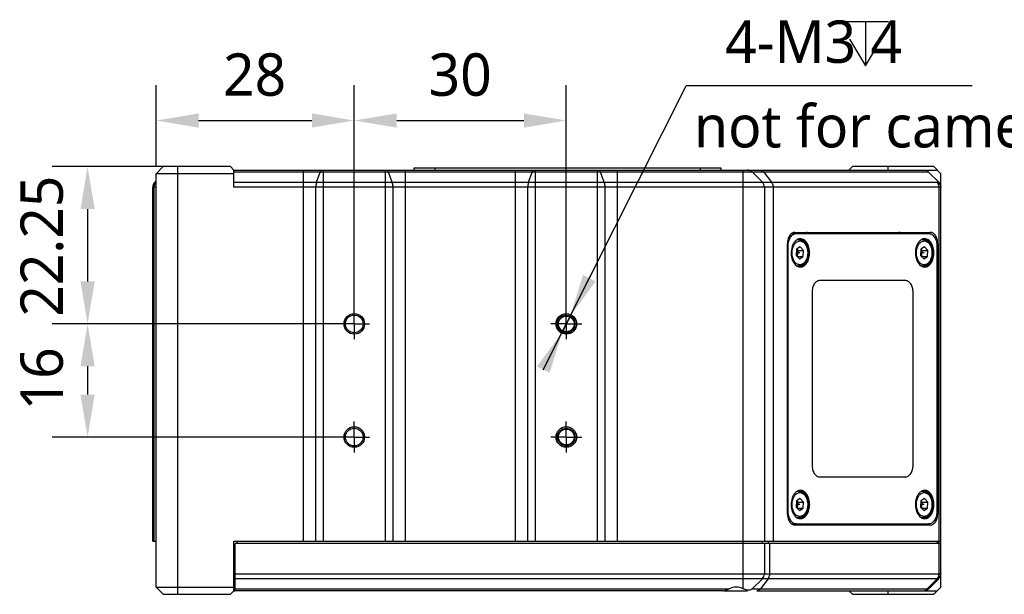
# Model space of a CAD drawing. Header units: millimetres. Extents: x 90 to 358, y 74 to 282.
# Tile 10 of 256: x 146 to 215, y 74 to 115. Entities that reach past the tile are written whole.
import ezdxf

# ---------------------------------------------------------------- set-up
doc = ezdxf.new("R2010")
doc.units = ezdxf.units.MM
doc.header["$LTSCALE"] = 23.1
doc.linetypes.add('CENTER', pattern=[0.6, 0.375, -0.075, 0.075, -0.075])
doc.linetypes.add('PHANTOM', pattern=[0.8, 0.45, -0.05, 0.1, -0.05, 0.1, -0.05])
doc.layers.get('0').update_dxf_attribs({"linetype": 'CONTINUOUS'})
for name, color, linetype in [('20_ALL_FEATURES', 7, 'CONTINUOUS'), ('51__DRAFT_DIMS', 7, 'CONTINUOUS'), ('DEFAULT_1', 7, 'CENTER')]:
    doc.layers.add(name, color=color, linetype=linetype)
doc.styles.get("Standard").update_dxf_attribs({"font": 'Roboto-Regular.ttf'})

# ---------------------------------------------------------------- blocks, each defined once
blk = doc.blocks.new('_FILLED')
at = {"color": 0, "linetype": 'ByBlock'}
blk.add_solid([(0, 0), (-1, 0.167), (-1, -0.167)], dxfattribs=at)

msp = doc.modelspace()

# ---------------------------------------------------------------- linework, layer by layer
at = {"layer": '20_ALL_FEATURES'}
for p, q in [((155.472, 103.763), (155.972, 104.263)), ((160.722, 104.263), (155.972, 104.263)), ((156.972, 104.263), (156.972, 74.013)), ((160.972, 104.013), (160.722, 104.263)), ((160.972, 102.805), (160.972, 104.013)), ((160.972, 104.013), (210.722, 104.013)), ((210.118, 103.866), (160.972, 103.866)), ((165.894, 77.763), (165.894, 104.013)), ((166.815, 103.159), (167.061, 103.866)), ((167.286, 104.013), (167.286, 77.763)), ((171.681, 77.763), (171.681, 104.013)), ((172.152, 103.159), (171.906, 103.866)), ((173.073, 104.013), (173.073, 77.763)), ((173.695, 104.163), (173.695, 104.013)), ((195.445, 104.163), (173.695, 104.163)), ((175.195, 104.013), (175.195, 104.163)), ((180.894, 77.763), (180.894, 104.013)), ((181.815, 103.159), (182.061, 103.866)), ((182.286, 104.013), (182.286, 77.763)), ((186.681, 77.763), (186.681, 104.013)), ((187.152, 103.159), (186.906, 103.866)), ((188.073, 104.013), (188.073, 77.763)), ((193.945, 104.163), (193.945, 104.013)), ((195.445, 104.013), (195.445, 104.163)), ((196.995, 74.408), (196.995, 104.013)), ((197.642, 103.866), (198.349, 103.159)), ((198.464, 103.866), (198.998, 103.159)), ((204.722, 104.263), (204.472, 104.013)), ((210.472, 104.263), (204.722, 104.263)), ((207.222, 104.263), (207.222, 104.013)), ((209.972, 104.013), (210.972, 103.013)), ((210.472, 104.263), (210.972, 103.763)), ((155.368, 103.159), (155.472, 103.263)), ((155.368, 103.159), (155.472, 103.159)), ((155.472, 103.179), (155.453, 103.159)), ((155.472, 74.513), (155.472, 103.763)), ((160.972, 103.763), (155.472, 103.763)), ((160.972, 103.159), (210.738, 103.159)), ((210.738, 103.246), (210.738, 103.159)), ((210.972, 74.513), (210.972, 103.763)), ((155.222, 77.763), (155.222, 102.805)), ((155.472, 102.805), (155.222, 102.805)), ((155.315, 102.805), (155.315, 77.763)), ((210.972, 102.805), (160.972, 102.805)), ((166.764, 77.763), (166.764, 102.805)), ((172.203, 102.805), (172.203, 77.763)), ((181.764, 77.763), (181.764, 102.805)), ((187.203, 102.805), (187.203, 77.763)), ((198.495, 102.805), (198.495, 77.763)), ((199.108, 102.805), (199.108, 77.763)), ((210.849, 77.763), (210.849, 102.805)), ((200.65, 99.613), (210.228, 99.613)), ((200.429, 99.538), (210.113, 99.538)), ((200.125, 79.713), (200.125, 98.813)), ((200.174, 98.638), (200.125, 98.638)), ((200.174, 79.888), (200.174, 98.638)), ((200.775, 98.416), (200.747, 97.985)), ((201.034, 98.593), (200.775, 98.416)), ((200.779, 98.418), (200.85, 98.34)), ((200.85, 98.34), (200.821, 97.909)), ((200.85, 98.34), (201.265, 98.34)), ((201.034, 98.593), (201.265, 98.34)), ((201.236, 97.909), (201.265, 98.34)), ((209.566, 98.416), (209.538, 97.985)), ((209.825, 98.593), (209.566, 98.416)), ((209.57, 98.418), (209.641, 98.34)), ((209.641, 98.34), (209.612, 97.909)), ((209.641, 98.34), (210.056, 98.34)), ((209.825, 98.593), (210.056, 98.34)), ((210.027, 97.909), (210.056, 98.34)), ((210.753, 98.813), (210.692, 98.813)), ((210.704, 98.638), (210.704, 79.888)), ((210.753, 98.813), (210.753, 79.713)), ((200.977, 97.732), (200.747, 97.985)), ((201.006, 98.163), (200.758, 98.163)), ((200.821, 97.909), (200.817, 97.907)), ((200.821, 97.909), (201.236, 97.909)), ((200.977, 97.732), (201.236, 97.909)), ((209.768, 97.732), (209.538, 97.985)), ((209.797, 98.163), (209.549, 98.163)), ((209.612, 97.909), (209.609, 97.907)), ((209.612, 97.909), (210.027, 97.909)), ((209.768, 97.732), (210.027, 97.909)), ((208.457, 96.213), (202.421, 96.213)), ((201.863, 95.363), (201.863, 83.163)), ((209.014, 83.163), (209.014, 95.363)), ((202.421, 82.313), (208.457, 82.313)), ((200.775, 80.616), (200.747, 80.185)), ((200.977, 79.932), (200.747, 80.185)), ((201.006, 80.363), (200.758, 80.363)), ((201.034, 80.793), (200.775, 80.616)), ((200.779, 80.618), (200.85, 80.54)), ((200.821, 80.109), (200.817, 80.107)), ((200.85, 80.54), (200.821, 80.109)), ((200.821, 80.109), (201.236, 80.109)), ((200.85, 80.54), (201.265, 80.54)), ((200.977, 79.932), (201.236, 80.109)), ((201.034, 80.793), (201.265, 80.54)), ((201.236, 80.109), (201.265, 80.54)), ((209.566, 80.616), (209.538, 80.185)), ((209.768, 79.932), (209.538, 80.185)), ((209.797, 80.363), (209.549, 80.363)), ((209.825, 80.793), (209.566, 80.616)), ((209.57, 80.618), (209.641, 80.54)), ((209.612, 80.109), (209.609, 80.107)), ((209.641, 80.54), (209.612, 80.109)), ((209.612, 80.109), (210.027, 80.109)), ((209.641, 80.54), (210.056, 80.54)), ((209.768, 79.932), (210.027, 80.109)), ((209.825, 80.793), (210.056, 80.54)), ((210.027, 80.109), (210.056, 80.54)), ((200.125, 79.888), (200.174, 79.888)), ((210.692, 79.713), (210.753, 79.713)), ((200.429, 78.988), (210.113, 78.988)), ((210.228, 78.913), (200.65, 78.913)), ((155.222, 77.763), (155.472, 77.763)), ((160.972, 74.263), (160.972, 77.763)), ((160.972, 77.763), (210.972, 77.763)), ((161.047, 74.263), (161.047, 77.613)), ((210.972, 77.613), (161.047, 77.613)), ((161.197, 77.613), (161.197, 77.763)), ((198.345, 77.763), (198.345, 77.613)), ((198.495, 77.613), (198.495, 75.47)), ((198.75, 77.763), (198.75, 77.613)), ((198.863, 77.613), (198.863, 75.47)), ((210.736, 77.613), (210.736, 77.763)), ((210.822, 77.763), (210.822, 77.613)), ((210.849, 75.47), (210.849, 77.613)), ((161.047, 75.47), (210.972, 75.47)), ((210.712, 75.116), (161.047, 75.116)), ((198.349, 75.116), (197.641, 74.408)), ((198.752, 75.116), (198.219, 74.409)), ((210.712, 75.116), (210.005, 74.409)), ((210.118, 74.409), (210.825, 75.116)), ((155.972, 74.013), (155.472, 74.513)), ((155.472, 74.513), (160.972, 74.513)), ((155.972, 74.013), (160.722, 74.013)), ((160.722, 74.013), (160.972, 74.263)), ((160.972, 74.263), (161.038, 74.263)), ((161.047, 74.409), (195.997, 74.409)), ((195.529, 74.263), (161.047, 74.263)), ((195.668, 74.263), (197.288, 74.263)), ((197.642, 74.409), (210.005, 74.409)), ((197.952, 74.263), (210.722, 74.263)), ((204.722, 74.013), (204.472, 74.263)), ((204.722, 74.013), (210.472, 74.013)), ((207.222, 74.263), (207.222, 74.013)), ((210.472, 74.013), (210.972, 74.513))]:
    msp.add_line(p, q, dxfattribs=at)
for centre, radius in [((169.483, 93.138), 0.725), ((169.483, 93.138), 0.625), ((184.483, 93.138), 0.725), ((184.483, 93.138), 0.625), ((184.483, 93.138), 0.555), ((169.483, 85.138), 0.725), ((169.483, 85.138), 0.625), ((184.483, 85.138), 0.725), ((184.483, 85.138), 0.625), ((184.483, 85.138), 0.555)]:
    msp.add_circle(centre, radius, dxfattribs=at)
for centre, radius, start, end in [((197.288, 103.513), 0.5, 45, 90), ((155.722, 102.805), 0.5, 135, 180), ((197.995, 102.805), 0.5, 0, 45), ((210.586, 102.793), 0.388, 22.37174, 33.03758), ((200.928, 98.718), 0.445, 77.06014, 82.40535), ((200.715, 98.431), 0.808, 38.49906, 39.44331), ((209.72, 98.718), 0.445, 77.06014, 82.40535), ((209.507, 98.431), 0.808, 38.49906, 39.44331), ((201.317, 98.3), 0.839, 148.65927, 151.14289), ((210.108, 98.3), 0.839, 148.65927, 151.14289), ((201.312, 98.022), 0.834, 208.74377, 211.25701), ((210.103, 98.022), 0.834, 208.74377, 211.25701), ((200.928, 97.607), 0.445, 277.54358, 282.94005), ((209.72, 97.607), 0.445, 277.54358, 282.94005), ((201.317, 80.5), 0.839, 148.65918, 151.14281), ((200.928, 80.918), 0.445, 77.06014, 82.40535), ((200.715, 80.631), 0.808, 38.49898, 39.44331), ((210.108, 80.5), 0.839, 148.65927, 151.14289), ((209.72, 80.918), 0.445, 77.06014, 82.40535), ((209.507, 80.631), 0.808, 38.49906, 39.44331), ((201.312, 80.222), 0.834, 208.74369, 211.25693), ((210.103, 80.222), 0.834, 208.74377, 211.25701), ((200.928, 79.807), 0.445, 277.54358, 282.94005), ((209.72, 79.807), 0.445, 277.54358, 282.94005), ((197.995, 75.47), 0.5, 315, 360), ((210.472, 75.47), 0.5, 315, 360), ((210.189, 75.47), 0.66, 352.88097, 359.99754), ((210.046, 76.511), 1.546, 295.52457, 296.6362), ((210.056, 76.492), 1.525, 296.63549, 297.19724), ((210.518, 75.542), 0.479, 305.27012, 309.28292), ((210.715, 75.511), 0.37, 282.415, 284.14571), ((209.764, 74.763), 0.5, 270, 315)]:
    msp.add_arc(centre, radius, start, end, dxfattribs=at)
msp.add_ellipse((196.495, 73.263), major_axis=(1.25, 0), ratio=1, start_param=1.159279, end_param=1.980705, dxfattribs=at)
for points, knots in [([(167.061, 103.866), (167.068, 103.887), (167.084, 103.926), (167.117, 103.982), (167.158, 104.013), (167.184, 104.013)], [0, 0, 0, 0, 0.33864, 0.615313, 1, 1, 1, 1]), ([(171.783, 104.013), (171.809, 104.013), (171.849, 103.982), (171.883, 103.926), (171.899, 103.887), (171.906, 103.866)], [0, 0, 0, 0, 0.384662, 0.661349, 1, 1, 1, 1]), ([(182.061, 103.866), (182.068, 103.887), (182.084, 103.926), (182.117, 103.982), (182.158, 104.013), (182.184, 104.013)], [0, 0, 0, 0, 0.33864, 0.615313, 1, 1, 1, 1]), ([(186.783, 104.013), (186.809, 104.013), (186.849, 103.982), (186.883, 103.926), (186.899, 103.887), (186.906, 103.866)], [0, 0, 0, 0, 0.384662, 0.661349, 1, 1, 1, 1]), ([(198.197, 104.013), (198.247, 104.013), (198.353, 103.983), (198.431, 103.91), (198.464, 103.866)], [0, 0, 0, 0, 0.477351, 1, 1, 1, 1]), ([(166.815, 103.159), (166.806, 103.134), (166.774, 103.019), (166.764, 102.899), (166.764, 102.805)], [0, 0, 0, 0, 0.219978, 1, 1, 1, 1]), ([(172.152, 103.159), (172.161, 103.134), (172.193, 103.019), (172.203, 102.899), (172.203, 102.805)], [0, 0, 0, 0, 0.219978, 1, 1, 1, 1]), ([(181.815, 103.159), (181.806, 103.134), (181.774, 103.019), (181.764, 102.899), (181.764, 102.805)], [0, 0, 0, 0, 0.219978, 1, 1, 1, 1]), ([(187.152, 103.159), (187.161, 103.134), (187.193, 103.019), (187.203, 102.899), (187.203, 102.805)], [0, 0, 0, 0, 0.219978, 1, 1, 1, 1]), ([(198.998, 103.159), (199.016, 103.135), (199.081, 103.029), (199.108, 102.9), (199.108, 102.805)], [0, 0, 0, 0, 0.238178, 1, 1, 1, 1]), ([(210.814, 103.017), (210.809, 103.03), (210.789, 103.08), (210.762, 103.127), (210.738, 103.159)], [0, 0, 0, 0, 0.257841, 1, 1, 1, 1]), ([(210.738, 103.159), (210.756, 103.15), (210.823, 103.11), (210.88, 103.053), (210.911, 103.005)], [0, 0, 0, 0, 0.259203, 1, 1, 1, 1]), ([(200.65, 99.613), (200.58, 99.613), (200.427, 99.562), (200.258, 99.374), (200.149, 99.114), (200.125, 98.915), (200.125, 98.813)], [0, 0, 0, 0, 0.200864, 0.433409, 0.704522, 1, 1, 1, 1]), ([(201.512, 99.613), (201.494, 99.613), (201.418, 99.606), (201.345, 99.573), (201.299, 99.538)], [0, 0, 0, 0, 0.241735, 1, 1, 1, 1]), ([(207.969, 99.613), (207.988, 99.613), (208.064, 99.606), (208.136, 99.573), (208.183, 99.538)], [0, 0, 0, 0, 0.24174, 1, 1, 1, 1]), ([(208.22, 99.538), (208.204, 99.55), (208.14, 99.591), (208.063, 99.613), (208.007, 99.613)], [0, 0, 0, 0, 0.264255, 1, 1, 1, 1]), ([(209.549, 99.613), (209.568, 99.613), (209.646, 99.606), (209.721, 99.573), (209.77, 99.538)], [0, 0, 0, 0, 0.242148, 1, 1, 1, 1]), ([(210.753, 98.813), (210.753, 98.915), (210.728, 99.114), (210.62, 99.374), (210.451, 99.562), (210.298, 99.613), (210.228, 99.613)], [0, 0, 0, 0, 0.295478, 0.566591, 0.799136, 1, 1, 1, 1]), ([(200.174, 98.638), (200.174, 98.753), (200.202, 98.976), (200.307, 99.23), (200.43, 99.386), (200.533, 99.472), (200.646, 99.525), (200.726, 99.538), (200.764, 99.538)], [0, 0, 0, 0, 0.294459, 0.564705, 0.686179, 0.797796, 0.901261, 1, 1, 1, 1]), ([(200.814, 99.099), (200.748, 99.062), (200.641, 98.967), (200.526, 98.792), (200.418, 98.531), (200.387, 98.311), (200.387, 98.163)], [0, 0, 0, 0, 0.212326, 0.390905, 0.584688, 1, 1, 1, 1]), ([(200.6, 98.737), (200.622, 98.773), (200.669, 98.839), (200.755, 98.92), (200.849, 98.977), (200.949, 99.007), (201.052, 99.008), (201.153, 98.981), (201.248, 98.927), (201.303, 98.876), (201.329, 98.847)], [0, 0, 0, 0, 0.143506, 0.276322, 0.399556, 0.515967, 0.629745, 0.745712, 0.868155, 1, 1, 1, 1]), ([(201.043, 99.163), (201.004, 99.163), (200.924, 99.151), (200.849, 99.12), (200.814, 99.099)], [0, 0, 0, 0, 0.490226, 1, 1, 1, 1]), ([(200.814, 99.099), (200.836, 99.105), (200.882, 99.112), (200.952, 99.114), (201.021, 99.104), (201.112, 99.079), (201.221, 99.022), (201.294, 98.956), (201.328, 98.919)], [0, 0, 0, 0, 0.121692, 0.242937, 0.364452, 0.486971, 0.73734, 1, 1, 1, 1]), ([(201.328, 98.919), (201.388, 98.852), (201.463, 98.732), (201.53, 98.555), (201.566, 98.409), (201.585, 98.257), (201.587, 98.102), (201.572, 97.949), (201.54, 97.802), (201.492, 97.663), (201.428, 97.538), (201.351, 97.428), (201.26, 97.336), (201.158, 97.267), (201.047, 97.223), (200.93, 97.208), (200.852, 97.217), (200.815, 97.226)], [0, 0, 0, 0, 0.123014, 0.189039, 0.257355, 0.32719, 0.397623, 0.467674, 0.536401, 0.602991, 0.666853, 0.7277, 0.785607, 0.841011, 0.894633, 0.947333, 1, 1, 1, 1]), ([(201.028, 99.151), (201.086, 99.138), (201.204, 99.084), (201.297, 98.996), (201.339, 98.944)], [0, 0, 0, 0, 0.474409, 1, 1, 1, 1]), ([(201.699, 98.163), (201.699, 98.291), (201.669, 98.539), (201.551, 98.821), (201.415, 98.995), (201.301, 99.089), (201.175, 99.149), (201.086, 99.163), (201.043, 99.163)], [0, 0, 0, 0, 0.29446, 0.564707, 0.686177, 0.7978, 0.901252, 1, 1, 1, 1]), ([(201.348, 98.934), (201.428, 98.833), (201.549, 98.58), (201.586, 98.306), (201.586, 98.163)], [0, 0, 0, 0, 0.473276, 1, 1, 1, 1]), ([(209.605, 99.099), (209.539, 99.062), (209.432, 98.967), (209.317, 98.792), (209.21, 98.531), (209.178, 98.311), (209.178, 98.163)], [0, 0, 0, 0, 0.212326, 0.390905, 0.584688, 1, 1, 1, 1]), ([(209.391, 98.737), (209.413, 98.773), (209.461, 98.839), (209.546, 98.92), (209.64, 98.977), (209.741, 99.007), (209.843, 99.008), (209.944, 98.981), (210.039, 98.927), (210.094, 98.876), (210.12, 98.847)], [0, 0, 0, 0, 0.143506, 0.276322, 0.399556, 0.515967, 0.629745, 0.745712, 0.868155, 1, 1, 1, 1]), ([(209.834, 99.163), (209.795, 99.163), (209.715, 99.151), (209.641, 99.12), (209.605, 99.099)], [0, 0, 0, 0, 0.490226, 1, 1, 1, 1]), ([(209.605, 99.099), (209.628, 99.105), (209.674, 99.112), (209.743, 99.114), (209.812, 99.104), (209.903, 99.079), (210.012, 99.022), (210.085, 98.956), (210.119, 98.919)], [0, 0, 0, 0, 0.121692, 0.242937, 0.364452, 0.486971, 0.73734, 1, 1, 1, 1]), ([(210.119, 98.919), (210.18, 98.852), (210.255, 98.732), (210.322, 98.555), (210.357, 98.409), (210.376, 98.257), (210.378, 98.102), (210.363, 97.949), (210.331, 97.802), (210.283, 97.663), (210.22, 97.538), (210.142, 97.428), (210.052, 97.336), (209.949, 97.267), (209.838, 97.223), (209.721, 97.208), (209.644, 97.217), (209.606, 97.226)], [0, 0, 0, 0, 0.123014, 0.189039, 0.257355, 0.32719, 0.397623, 0.467674, 0.536401, 0.602991, 0.666853, 0.7277, 0.785607, 0.841011, 0.894633, 0.947333, 1, 1, 1, 1]), ([(209.819, 99.151), (209.877, 99.138), (209.995, 99.084), (210.088, 98.996), (210.13, 98.944)], [0, 0, 0, 0, 0.474409, 1, 1, 1, 1]), ([(210.491, 98.163), (210.491, 98.291), (210.46, 98.539), (210.343, 98.821), (210.206, 98.995), (210.092, 99.089), (209.966, 99.149), (209.878, 99.163), (209.834, 99.163)], [0, 0, 0, 0, 0.29446, 0.564707, 0.686177, 0.7978, 0.901252, 1, 1, 1, 1]), ([(210.113, 99.538), (210.152, 99.538), (210.232, 99.525), (210.345, 99.472), (210.448, 99.386), (210.571, 99.23), (210.676, 98.976), (210.704, 98.753), (210.704, 98.638)], [0, 0, 0, 0, 0.098739, 0.202204, 0.313821, 0.435295, 0.705541, 1, 1, 1, 1]), ([(210.139, 98.934), (210.219, 98.833), (210.34, 98.58), (210.377, 98.306), (210.377, 98.163)], [0, 0, 0, 0, 0.473276, 1, 1, 1, 1]), ([(200.581, 97.621), (200.56, 97.66), (200.522, 97.743), (200.482, 97.876), (200.457, 98.017), (200.449, 98.163), (200.458, 98.309), (200.482, 98.451), (200.523, 98.584), (200.56, 98.667), (200.582, 98.705)], [0, 0, 0, 0, 0.117797, 0.24163, 0.369755, 0.500096, 0.630424, 0.758509, 0.882281, 1, 1, 1, 1]), ([(201.329, 98.847), (201.36, 98.814), (201.416, 98.737), (201.481, 98.605), (201.528, 98.457), (201.556, 98.297), (201.562, 98.133), (201.548, 97.97), (201.514, 97.814), (201.46, 97.671), (201.399, 97.564), (201.343, 97.492), (201.285, 97.43), (201.204, 97.369), (201.114, 97.332), (201.041, 97.319), (200.986, 97.318), (200.931, 97.325), (200.859, 97.345), (200.77, 97.393), (200.71, 97.447), (200.682, 97.478)], [0, 0, 0, 0, 0.061536, 0.127897, 0.19831, 0.271547, 0.346111, 0.42038, 0.492762, 0.561838, 0.626524, 0.65705, 0.68632, 0.741207, 0.792264, 0.816981, 0.8415, 0.866131, 0.891177, 0.943438, 1, 1, 1, 1]), ([(209.372, 97.621), (209.351, 97.66), (209.313, 97.743), (209.273, 97.876), (209.249, 98.017), (209.24, 98.163), (209.249, 98.309), (209.273, 98.451), (209.314, 98.584), (209.352, 98.667), (209.373, 98.705)], [0, 0, 0, 0, 0.117797, 0.24163, 0.369755, 0.500096, 0.630424, 0.758509, 0.882281, 1, 1, 1, 1]), ([(210.12, 98.847), (210.151, 98.814), (210.207, 98.737), (210.272, 98.605), (210.319, 98.457), (210.347, 98.297), (210.354, 98.133), (210.339, 97.97), (210.305, 97.814), (210.251, 97.671), (210.19, 97.564), (210.134, 97.492), (210.076, 97.43), (209.996, 97.369), (209.905, 97.332), (209.832, 97.319), (209.777, 97.318), (209.722, 97.325), (209.65, 97.345), (209.561, 97.393), (209.501, 97.447), (209.473, 97.478)], [0, 0, 0, 0, 0.061536, 0.127897, 0.19831, 0.271547, 0.346111, 0.42038, 0.492762, 0.561838, 0.626524, 0.65705, 0.68632, 0.741207, 0.792264, 0.816981, 0.8415, 0.866131, 0.891177, 0.943438, 1, 1, 1, 1]), ([(200.387, 98.163), (200.387, 98.112), (200.392, 98.011), (200.444, 97.667), (200.597, 97.349), (200.815, 97.225)], [0, 0, 0, 0, 0.143816, 0.285877, 1, 1, 1, 1]), ([(200.682, 97.478), (200.674, 97.486), (200.644, 97.521), (200.617, 97.559), (200.599, 97.589)], [0, 0, 0, 0, 0.242246, 1, 1, 1, 1]), ([(201.586, 98.163), (201.586, 98.046), (201.561, 97.819), (201.463, 97.558), (201.35, 97.387), (201.253, 97.286), (201.146, 97.212), (201.067, 97.183), (201.028, 97.174)], [0, 0, 0, 0, 0.288704, 0.557719, 0.680689, 0.794772, 0.900554, 1, 1, 1, 1]), ([(201.043, 97.163), (201.086, 97.163), (201.175, 97.176), (201.301, 97.236), (201.415, 97.33), (201.551, 97.504), (201.669, 97.786), (201.699, 98.034), (201.699, 98.163)], [0, 0, 0, 0, 0.098746, 0.202195, 0.313817, 0.435286, 0.705538, 1, 1, 1, 1]), ([(209.178, 98.163), (209.178, 98.112), (209.184, 98.011), (209.235, 97.667), (209.388, 97.349), (209.606, 97.225)], [0, 0, 0, 0, 0.143816, 0.285877, 1, 1, 1, 1]), ([(209.473, 97.478), (209.466, 97.486), (209.435, 97.521), (209.409, 97.559), (209.39, 97.589)], [0, 0, 0, 0, 0.242246, 1, 1, 1, 1]), ([(210.377, 98.163), (210.377, 98.046), (210.352, 97.819), (210.255, 97.558), (210.141, 97.387), (210.044, 97.286), (209.937, 97.212), (209.858, 97.183), (209.819, 97.174)], [0, 0, 0, 0, 0.288704, 0.557719, 0.680689, 0.794772, 0.900554, 1, 1, 1, 1]), ([(209.834, 97.163), (209.878, 97.163), (209.966, 97.176), (210.092, 97.236), (210.206, 97.33), (210.343, 97.504), (210.46, 97.786), (210.491, 98.034), (210.491, 98.163)], [0, 0, 0, 0, 0.098746, 0.202195, 0.313817, 0.435286, 0.705538, 1, 1, 1, 1]), ([(200.815, 97.225), (200.85, 97.205), (200.924, 97.174), (201.004, 97.163), (201.043, 97.163)], [0, 0, 0, 0, 0.509713, 1, 1, 1, 1]), ([(209.606, 97.225), (209.641, 97.205), (209.715, 97.174), (209.795, 97.163), (209.834, 97.163)], [0, 0, 0, 0, 0.509713, 1, 1, 1, 1]), ([(202.421, 96.213), (202.384, 96.213), (202.309, 96.201), (202.202, 96.15), (202.105, 96.07), (201.989, 95.922), (201.89, 95.682), (201.863, 95.472), (201.863, 95.363)], [0, 0, 0, 0, 0.098739, 0.202204, 0.313821, 0.435295, 0.705541, 1, 1, 1, 1]), ([(209.014, 95.363), (209.014, 95.472), (208.988, 95.682), (208.889, 95.922), (208.772, 96.07), (208.676, 96.15), (208.569, 96.201), (208.493, 96.213), (208.457, 96.213)], [0, 0, 0, 0, 0.294459, 0.564705, 0.686179, 0.797796, 0.901261, 1, 1, 1, 1]), ([(201.863, 83.163), (201.863, 83.053), (201.89, 82.843), (201.989, 82.603), (202.105, 82.455), (202.202, 82.375), (202.309, 82.324), (202.384, 82.313), (202.421, 82.313)], [0, 0, 0, 0, 0.294459, 0.564705, 0.686179, 0.797796, 0.901261, 1, 1, 1, 1]), ([(208.457, 82.313), (208.493, 82.313), (208.569, 82.324), (208.676, 82.375), (208.772, 82.455), (208.889, 82.603), (208.988, 82.843), (209.014, 83.053), (209.014, 83.163)], [0, 0, 0, 0, 0.098739, 0.202204, 0.313821, 0.435295, 0.705541, 1, 1, 1, 1]), ([(200.814, 81.299), (200.748, 81.262), (200.641, 81.167), (200.526, 80.992), (200.418, 80.731), (200.387, 80.511), (200.387, 80.363)], [0, 0, 0, 0, 0.212326, 0.390905, 0.584688, 1, 1, 1, 1]), ([(200.581, 79.821), (200.56, 79.86), (200.522, 79.943), (200.482, 80.076), (200.457, 80.217), (200.449, 80.363), (200.458, 80.509), (200.482, 80.651), (200.523, 80.784), (200.56, 80.867), (200.582, 80.905)], [0, 0, 0, 0, 0.117797, 0.241631, 0.369755, 0.500096, 0.630424, 0.758509, 0.882281, 1, 1, 1, 1]), ([(200.6, 80.937), (200.622, 80.973), (200.669, 81.039), (200.755, 81.12), (200.849, 81.177), (200.949, 81.207), (201.052, 81.208), (201.153, 81.181), (201.248, 81.127), (201.303, 81.076), (201.329, 81.047)], [0, 0, 0, 0, 0.143506, 0.276322, 0.399556, 0.515966, 0.629745, 0.745712, 0.868155, 1, 1, 1, 1]), ([(201.329, 81.047), (201.36, 81.014), (201.416, 80.937), (201.481, 80.805), (201.528, 80.657), (201.556, 80.497), (201.562, 80.333), (201.548, 80.17), (201.514, 80.014), (201.46, 79.871), (201.399, 79.764), (201.343, 79.692), (201.285, 79.63), (201.204, 79.569), (201.114, 79.532), (201.041, 79.519), (200.986, 79.518), (200.931, 79.525), (200.859, 79.545), (200.77, 79.593), (200.71, 79.647), (200.682, 79.678)], [0, 0, 0, 0, 0.061536, 0.127897, 0.19831, 0.271548, 0.346111, 0.42038, 0.492762, 0.561839, 0.626524, 0.65705, 0.686319, 0.741207, 0.792264, 0.816981, 0.8415, 0.866131, 0.891177, 0.943438, 1, 1, 1, 1]), ([(201.043, 81.363), (201.004, 81.363), (200.924, 81.351), (200.849, 81.32), (200.814, 81.299)], [0, 0, 0, 0, 0.490226, 1, 1, 1, 1]), ([(200.814, 81.299), (200.836, 81.305), (200.882, 81.312), (200.952, 81.314), (201.021, 81.304), (201.112, 81.279), (201.221, 81.222), (201.294, 81.156), (201.328, 81.119)], [0, 0, 0, 0, 0.121692, 0.242937, 0.364452, 0.486971, 0.73734, 1, 1, 1, 1]), ([(201.328, 81.119), (201.388, 81.052), (201.463, 80.932), (201.53, 80.755), (201.566, 80.609), (201.585, 80.457), (201.587, 80.302), (201.572, 80.149), (201.54, 80.002), (201.492, 79.863), (201.428, 79.738), (201.351, 79.628), (201.26, 79.536), (201.158, 79.467), (201.047, 79.423), (200.93, 79.408), (200.852, 79.417), (200.815, 79.426)], [0, 0, 0, 0, 0.123014, 0.189039, 0.257355, 0.32719, 0.397623, 0.467674, 0.536401, 0.602992, 0.666854, 0.7277, 0.785607, 0.841011, 0.894633, 0.947333, 1, 1, 1, 1]), ([(201.028, 81.351), (201.086, 81.338), (201.204, 81.284), (201.297, 81.196), (201.339, 81.144)], [0, 0, 0, 0, 0.474409, 1, 1, 1, 1]), ([(201.699, 80.363), (201.699, 80.491), (201.669, 80.739), (201.551, 81.021), (201.415, 81.195), (201.301, 81.289), (201.175, 81.349), (201.086, 81.363), (201.043, 81.363)], [0, 0, 0, 0, 0.29446, 0.564707, 0.686177, 0.7978, 0.901252, 1, 1, 1, 1]), ([(201.348, 81.134), (201.428, 81.033), (201.549, 80.78), (201.586, 80.506), (201.586, 80.363)], [0, 0, 0, 0, 0.473276, 1, 1, 1, 1]), ([(209.605, 81.299), (209.539, 81.262), (209.432, 81.167), (209.317, 80.992), (209.21, 80.731), (209.178, 80.511), (209.178, 80.363)], [0, 0, 0, 0, 0.212326, 0.390905, 0.584688, 1, 1, 1, 1]), ([(209.372, 79.821), (209.351, 79.86), (209.313, 79.943), (209.273, 80.076), (209.249, 80.217), (209.24, 80.363), (209.249, 80.509), (209.273, 80.651), (209.314, 80.784), (209.352, 80.867), (209.373, 80.905)], [0, 0, 0, 0, 0.117797, 0.24163, 0.369755, 0.500096, 0.630424, 0.758509, 0.882281, 1, 1, 1, 1]), ([(209.391, 80.937), (209.413, 80.973), (209.461, 81.039), (209.546, 81.12), (209.64, 81.177), (209.741, 81.207), (209.843, 81.208), (209.944, 81.181), (210.039, 81.127), (210.094, 81.076), (210.12, 81.047)], [0, 0, 0, 0, 0.143506, 0.276322, 0.399556, 0.515967, 0.629745, 0.745712, 0.868155, 1, 1, 1, 1]), ([(210.12, 81.047), (210.151, 81.014), (210.207, 80.937), (210.272, 80.805), (210.319, 80.657), (210.347, 80.497), (210.354, 80.333), (210.339, 80.17), (210.305, 80.014), (210.251, 79.871), (210.19, 79.764), (210.134, 79.692), (210.076, 79.63), (209.996, 79.569), (209.905, 79.532), (209.832, 79.519), (209.777, 79.518), (209.722, 79.525), (209.65, 79.545), (209.561, 79.593), (209.501, 79.647), (209.473, 79.678)], [0, 0, 0, 0, 0.061536, 0.127897, 0.19831, 0.271547, 0.346111, 0.42038, 0.492762, 0.561838, 0.626524, 0.65705, 0.68632, 0.741207, 0.792264, 0.816981, 0.8415, 0.866131, 0.891177, 0.943438, 1, 1, 1, 1]), ([(209.834, 81.363), (209.795, 81.363), (209.715, 81.351), (209.641, 81.32), (209.605, 81.299)], [0, 0, 0, 0, 0.490226, 1, 1, 1, 1]), ([(209.605, 81.299), (209.628, 81.305), (209.674, 81.312), (209.743, 81.314), (209.812, 81.304), (209.903, 81.279), (210.012, 81.222), (210.085, 81.156), (210.119, 81.119)], [0, 0, 0, 0, 0.121692, 0.242937, 0.364452, 0.486971, 0.73734, 1, 1, 1, 1]), ([(210.119, 81.119), (210.18, 81.052), (210.255, 80.932), (210.322, 80.755), (210.357, 80.609), (210.376, 80.457), (210.378, 80.302), (210.363, 80.149), (210.331, 80.002), (210.283, 79.863), (210.22, 79.738), (210.142, 79.628), (210.052, 79.536), (209.949, 79.467), (209.838, 79.423), (209.721, 79.408), (209.644, 79.417), (209.606, 79.426)], [0, 0, 0, 0, 0.123014, 0.189039, 0.257355, 0.32719, 0.397623, 0.467674, 0.536401, 0.602991, 0.666853, 0.7277, 0.785607, 0.841011, 0.894633, 0.947333, 1, 1, 1, 1]), ([(209.819, 81.351), (209.877, 81.338), (209.995, 81.284), (210.088, 81.196), (210.13, 81.144)], [0, 0, 0, 0, 0.474409, 1, 1, 1, 1]), ([(210.491, 80.363), (210.491, 80.491), (210.46, 80.739), (210.343, 81.021), (210.206, 81.195), (210.092, 81.289), (209.966, 81.349), (209.878, 81.363), (209.834, 81.363)], [0, 0, 0, 0, 0.29446, 0.564707, 0.686177, 0.7978, 0.901252, 1, 1, 1, 1]), ([(210.139, 81.134), (210.219, 81.033), (210.34, 80.78), (210.377, 80.506), (210.377, 80.363)], [0, 0, 0, 0, 0.473276, 1, 1, 1, 1]), ([(200.387, 80.363), (200.387, 80.312), (200.392, 80.211), (200.444, 79.867), (200.597, 79.549), (200.815, 79.425)], [0, 0, 0, 0, 0.143816, 0.285877, 1, 1, 1, 1]), ([(201.586, 80.363), (201.586, 80.246), (201.561, 80.019), (201.463, 79.758), (201.35, 79.587), (201.253, 79.486), (201.146, 79.412), (201.067, 79.383), (201.028, 79.374)], [0, 0, 0, 0, 0.288704, 0.557719, 0.680689, 0.794772, 0.900554, 1, 1, 1, 1]), ([(201.043, 79.363), (201.086, 79.363), (201.175, 79.376), (201.301, 79.436), (201.415, 79.53), (201.551, 79.704), (201.669, 79.986), (201.699, 80.234), (201.699, 80.363)], [0, 0, 0, 0, 0.098746, 0.202195, 0.313817, 0.435286, 0.705538, 1, 1, 1, 1]), ([(209.178, 80.363), (209.178, 80.312), (209.184, 80.211), (209.235, 79.867), (209.388, 79.549), (209.606, 79.425)], [0, 0, 0, 0, 0.143816, 0.285877, 1, 1, 1, 1]), ([(210.377, 80.363), (210.377, 80.246), (210.352, 80.019), (210.255, 79.758), (210.141, 79.587), (210.044, 79.486), (209.937, 79.412), (209.858, 79.383), (209.819, 79.374)], [0, 0, 0, 0, 0.288704, 0.557719, 0.680689, 0.794772, 0.900554, 1, 1, 1, 1]), ([(209.834, 79.363), (209.878, 79.363), (209.966, 79.376), (210.092, 79.436), (210.206, 79.53), (210.343, 79.704), (210.46, 79.986), (210.491, 80.234), (210.491, 80.363)], [0, 0, 0, 0, 0.098746, 0.202195, 0.313817, 0.435286, 0.705538, 1, 1, 1, 1]), ([(200.125, 79.713), (200.125, 79.61), (200.149, 79.411), (200.258, 79.151), (200.427, 78.963), (200.58, 78.913), (200.65, 78.913)], [0, 0, 0, 0, 0.295478, 0.566591, 0.799136, 1, 1, 1, 1]), ([(200.764, 78.988), (200.726, 78.988), (200.646, 79), (200.533, 79.053), (200.43, 79.139), (200.307, 79.295), (200.202, 79.549), (200.174, 79.772), (200.174, 79.888)], [0, 0, 0, 0, 0.098739, 0.202204, 0.313821, 0.435295, 0.705541, 1, 1, 1, 1]), ([(200.682, 79.678), (200.674, 79.686), (200.644, 79.721), (200.617, 79.759), (200.599, 79.789)], [0, 0, 0, 0, 0.242246, 1, 1, 1, 1]), ([(200.815, 79.425), (200.85, 79.405), (200.924, 79.374), (201.004, 79.363), (201.043, 79.363)], [0, 0, 0, 0, 0.509713, 1, 1, 1, 1]), ([(209.473, 79.678), (209.466, 79.686), (209.435, 79.721), (209.409, 79.759), (209.39, 79.789)], [0, 0, 0, 0, 0.242246, 1, 1, 1, 1]), ([(209.606, 79.425), (209.641, 79.405), (209.715, 79.374), (209.795, 79.363), (209.834, 79.363)], [0, 0, 0, 0, 0.509713, 1, 1, 1, 1]), ([(210.704, 79.888), (210.704, 79.772), (210.676, 79.549), (210.571, 79.295), (210.448, 79.139), (210.345, 79.053), (210.232, 79), (210.152, 78.988), (210.113, 78.988)], [0, 0, 0, 0, 0.294459, 0.564705, 0.686179, 0.797796, 0.901261, 1, 1, 1, 1]), ([(210.228, 78.913), (210.298, 78.913), (210.451, 78.963), (210.62, 79.151), (210.728, 79.411), (210.753, 79.61), (210.753, 79.713)], [0, 0, 0, 0, 0.200864, 0.433409, 0.704522, 1, 1, 1, 1]), ([(201.299, 78.987), (201.315, 78.975), (201.379, 78.934), (201.456, 78.913), (201.512, 78.913)], [0, 0, 0, 0, 0.264255, 1, 1, 1, 1]), ([(198.863, 75.47), (198.863, 75.437), (198.854, 75.313), (198.808, 75.19), (198.752, 75.116)], [0, 0, 0, 0, 0.261554, 1, 1, 1, 1]), ([(210.753, 75.136), (210.759, 75.146), (210.786, 75.188), (210.806, 75.234), (210.817, 75.27)], [0, 0, 0, 0, 0.243141, 1, 1, 1, 1]), ([(210.972, 75.47), (210.972, 75.414), (210.943, 75.298), (210.867, 75.208), (210.821, 75.171)], [0, 0, 0, 0, 0.48611, 1, 1, 1, 1]), ([(210.795, 75.151), (210.791, 75.15), (210.777, 75.146), (210.763, 75.141), (210.753, 75.136)], [0, 0, 0, 0, 0.217386, 1, 1, 1, 1]), ([(210.881, 75.183), (210.875, 75.18), (210.851, 75.167), (210.825, 75.158), (210.805, 75.153)], [0, 0, 0, 0, 0.237679, 1, 1, 1, 1]), ([(195.529, 74.263), (195.603, 74.263), (195.765, 74.309), (195.915, 74.373), (195.997, 74.409)], [0, 0, 0, 0, 0.452818, 1, 1, 1, 1]), ([(197.641, 74.408), (197.609, 74.377), (197.528, 74.322), (197.368, 74.295), (197.184, 74.331), (197.06, 74.38), (196.995, 74.408)], [0, 0, 0, 0, 0.193348, 0.418151, 0.689012, 1, 1, 1, 1]), ([(198.219, 74.409), (198.186, 74.366), (198.107, 74.292), (198.002, 74.263), (197.952, 74.263)], [0, 0, 0, 0, 0.522649, 1, 1, 1, 1]), ([(209.738, 74.263), (209.777, 74.263), (209.857, 74.279), (209.924, 74.325), (209.954, 74.353)], [0, 0, 0, 0, 0.48194, 1, 1, 1, 1]), ([(210.005, 74.409), (210.029, 74.403), (210.065, 74.395), (210.108, 74.399), (210.118, 74.409)], [0, 0, 0, 0, 0.639124, 1, 1, 1, 1])]:
    msp.add_open_spline(points, degree=3, knots=knots, dxfattribs=at)
for points in [[(155.453, 103.159), (155.414, 103.118), (155.382, 103.069), (155.359, 103.017)], [(155.359, 103.017), (155.33, 102.951), (155.315, 102.877), (155.315, 102.805)], [(210.849, 102.805), (210.849, 102.877), (210.837, 102.949), (210.814, 103.017)], [(210.945, 102.941), (210.962, 102.898), (210.972, 102.852), (210.972, 102.805)], [(210.817, 75.27), (210.83, 75.308), (210.839, 75.348), (210.844, 75.388)], [(209.954, 74.353), (209.973, 74.37), (209.99, 74.389), (210.005, 74.409)]]:
    msp.add_open_spline(points, degree=3, dxfattribs=at)
at = {"layer": '51__DRAFT_DIMS'}
for p, q in [((204.024, 114.52), (207.274, 114.52)), ((205.649, 114.52), (205.649, 111.395)), ((204.524, 113.27), (205.649, 111.395)), ((205.649, 111.395), (206.774, 113.27)), ((155.472, 104.263), (155.472, 110.024)), ((169.483, 93.638), (169.483, 110.024)), ((169.483, 93.638), (169.483, 110.024)), ((182.854, 89.899), (192.954, 109.978)), ((184.483, 93.638), (184.483, 110.024)), ((213.195, 109.978), (192.954, 109.978)), ((158.472, 107.524), (166.483, 107.524)), ((172.483, 107.524), (181.483, 107.524)), ((156.472, 104.263), (148.118, 104.263)), ((150.618, 101.263), (150.618, 96.138)), ((186.112, 96.376), (187.46, 99.056)), ((184.764, 93.696), (184.202, 92.579)), ((168.983, 93.138), (148.118, 93.138)), ((168.983, 93.138), (148.118, 93.138)), ((150.618, 90.138), (150.618, 88.138)), ((168.983, 85.138), (148.118, 85.138))]:
    msp.add_line(p, q, dxfattribs=at)
msp.add_arc((184.483, 93.138), 0.625, 204.63677, 360, dxfattribs=at)
at = {"layer": 'DEFAULT_1', "linetype": 'PHANTOM'}
for p, q in [((169.483, 93.138), (169.483, 94.225)), ((184.483, 93.138), (184.483, 94.225)), ((169.483, 93.138), (168.396, 93.138)), ((169.483, 93.138), (170.571, 93.138)), ((169.483, 93.138), (169.483, 92.05)), ((184.483, 93.138), (183.396, 93.138)), ((184.483, 93.138), (185.571, 93.138)), ((184.483, 93.138), (184.483, 92.05)), ((169.483, 85.138), (169.483, 86.225)), ((184.483, 85.138), (184.483, 86.225)), ((169.483, 85.138), (168.396, 85.138)), ((169.483, 85.138), (170.571, 85.138)), ((169.483, 85.138), (169.483, 84.05)), ((184.483, 85.138), (183.396, 85.138)), ((184.483, 85.138), (185.571, 85.138)), ((184.483, 85.138), (184.483, 84.05))]:
    msp.add_line(p, q, dxfattribs=at)

# ---------------------------------------------------------------- block references
at = {"layer": '51__DRAFT_DIMS', "xscale": 3, "yscale": 3, "zscale": 3}
for p, rotation in [((155.472, 107.524), 180), ((169.483, 107.524), 180), ((150.618, 104.263), 90), ((150.618, 93.138), 270), ((184.764, 93.696), 243.2965755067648), ((150.618, 93.138), 90), ((184.202, 92.579), 63.29657550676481), ((150.618, 85.138), 270)]:
    msp.add_blockref('_FILLED', p, dxfattribs=dict(at, rotation=rotation))
for p in [(169.483, 107.524), (184.483, 107.524)]:
    msp.add_blockref('_FILLED', p, dxfattribs=at)

# ---------------------------------------------------------------- texts
at = {"layer": '51__DRAFT_DIMS', "char_height": 3, "line_spacing_factor": 0.9}
for s, insert, attachment_point in [('\\A1;4-M3 4', (195.715, 114.603), 1), ('\\A1;28', (162.433, 112.274), 2), ('\\A1;30', (176.975, 112.274), 2), ('\\A1;not for camera installation', (193.512, 108.618), 1)]:
    msp.add_mtext(s, dxfattribs=dict(at, insert=insert, attachment_point=attachment_point))
at = {"layer": '51__DRAFT_DIMS', "char_height": 3, "attachment_point": 2, "rotation": 90, "line_spacing_factor": 0.9}
for s, insert in [('\\A1;22.25', (145.868, 98.636)), ('\\A1;16', (145.868, 89.252))]:
    msp.add_mtext(s, dxfattribs=dict(at, insert=insert))

doc.saveas('drawing.dxf')
